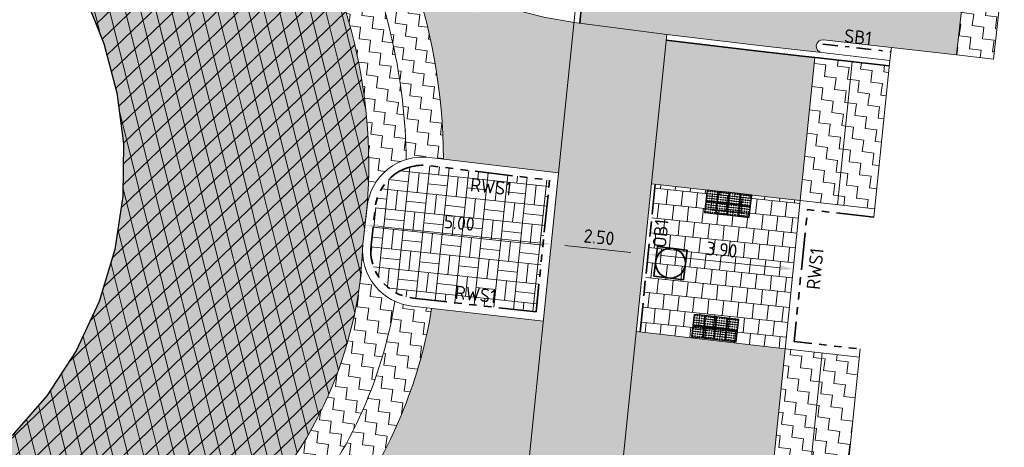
# Model space of a CAD drawing. Header units: metres. Extents: x 196651 to 397723, y 354703 to 710691.
# Tile 207 of 256: x 198060 to 198087, y 356114 to 356126. Entities that reach past the tile are written whole.
import ezdxf
from ezdxf.enums import TextEntityAlignment as Align

# ---------------------------------------------------------------- set-up
doc = ezdxf.new("R2010")
doc.units = ezdxf.units.M
doc.header["$MEASUREMENT"] = 0
for name, pattern in [('VH-GELEIDEBAND_50X200', [8, 4, -2, 0, -2]), ('VH-OPSLUITBAND_100X200', [16, 8, -2, 4, -2]), ('VH-RWSBAND_110X220', [24, 10, -2, 2, -2, 2, -2, 2, -2])]:
    doc.linetypes.add(name, pattern=pattern)
for name, color, linetype, lineweight in [('N-WE-RI-PUT_OPHOOGTEBRENGEN-G', 7, 'Continuous', 35), ('N-WE-VH-GOOT_TEGEL-G', 170, 'Continuous', 35), ('N-WE-VH-KANTOPSLUITING_OPSLUITBAND_100X200-G', 5, 'VH-OPSLUITBAND_100X200', 35), ('N-WE-VH-KANTOPSLUITING_SCHEIDINGSBAND_115 345-G', 6, 'VH-GELEIDEBAND_50X200', 35), ('N-WE-VH-KANTOPSLUITING_TEKST-T', 7, 'VH-OPSLUITBAND_100X200', 35), ('N-WE-VH-KANTOPSLUITING_TROTTOIRBAND_RWS_110 220-G', 6, 'VH-RWSBAND_110X220', 35), ('N-WE-VH-KANTVERHARDING-G', 1, 'Continuous', 5), ('N-WE-VH-VERHARDING_ASFALT_DEKLAAG-A', 251, 'Continuous', 5), ('N-WE-VH-VERHARDING_ASFALT_DEKLAAG-G_ZWART', 252, 'Continuous', 5), ('N-WE-VH-VERHARDING_ASFALT_TRAPSGEWIJSFREZEN-1_TRAP-A', 5, 'Continuous', 5), ('N-WE-VH-VERHARDING_TEGEL-200X200X50-A', 252, 'Continuous', 18), ('N-WE-VH-VERKEERSTEGEL-NOPPENTEGEL-S', 5, 'Continuous', 25), ('N-WE-VH_BETON_PRINTBETON-A', 252, 'Continuous', 5), ('X-XX-AL-AANPIJLING-M', 7, 'Continuous', 18)]:
    doc.layers.add(name, color=color, linetype=linetype, lineweight=lineweight)
doc.layers.add('N-WE-VH-VERHARDING_ASFALT_COATING_ROOD-G', color=7, linetype='Continuous', lineweight=5, true_color=0xffa8a8)
doc.layers.add('N-WE-VH-VERHARDING_ASFALT_DEKLAAG-G_ROOD', color=7, linetype='Continuous', lineweight=5, true_color=0xbf4040)
doc.layers.add('X-XX-AL-HULPLIJNEN', color=4, linetype='Continuous', lineweight=25, plot=False)
doc.styles.add('NLCS-ISO', font='NLCS-ISO.ttf')
doc.styles.add('NLCS-ISO-M200-T18', font='NLCS-ISO.ttf')
doc.dimstyles.new('NLCS-M200-T18-PIJL', dxfattribs={"dimscale": 0.2, "dimtxt": 1.8, "dimasz": 1.8, "dimexe": 2, "dimexo": 2, "dimgap": 0.7, "dimtad": 1, "dimzin": 0, "dimdsep": 46, "dimtxsty": 'NLCS-ISO-M200-T18', "dimcen": 0, "dimdle": 2, "dimse1": 1, "dimse2": 1, "dimclrd": 256, "dimclre": 256, "dimclrt": 256, "dimadec": 1, "dimazin": 0, "dimtfac": 1, "dimtofl": 0, "dimtmove": 1, "dimatfit": 0, "dimfxl": 2, "dimfxlon": 1, "dimtfillclr": 254, "dimtolj": 1, "dimtzin": 0, "dimlwd": 18, "dimlwe": 18, "dimarcsym": 0})
pattern_1 = [(83, (0, 0), (-0.27208650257, 0.3482548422), [0.3125, -0.3125]), (173, (0.03808, 0.31017), (-0.3482548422, -0.27208650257), [0.3125, -0.3125])]

# ---------------------------------------------------------------- blocks, each defined once
blk = doc.blocks.new('*D357')
at = {"layer": 'Defpoints', "color": 0, "ltscale": 0.2, "transparency": 16777216}
for p in [(198069.489, 356120.108), (198074.468, 356119.597), (198074.468, 356119.597)]:
    blk.add_point(p, dxfattribs=at)
at = {"layer": 'X-XX-AL-AANPIJLING-M', "linetype": 'Continuous', "lineweight": 18, "ltscale": 0.2, "transparency": 16777216}
blk.add_line((198069.847, 356120.072), (198074.11, 356119.634), dxfattribs=at)
at = {"layer": 'X-XX-AL-AANPIJLING-M', "ltscale": 0.2, "transparency": 16777216}
for points in [[(198069.853, 356120.131), (198069.841, 356120.012), (198069.489, 356120.108)], [(198074.117, 356119.693), (198074.104, 356119.574), (198074.468, 356119.597)]]:
    blk.add_solid(points, dxfattribs=at)
at = {"layer": 'X-XX-AL-AANPIJLING-M', "ltscale": 0.2, "transparency": 16777216, "insert": (198072.011, 356120.171), "char_height": 0.36, "attachment_point": 5, "rotation": 354.1331, "style": 'NLCS-ISO-M200-T18'}
blk.add_mtext('\\A1;5.00', dxfattribs=at)
blk = doc.blocks.new('TEKST TB')
at = {"style": 'NLCS-ISO'}
blk.add_attdef('TEKST_TROTTOIRBANDEN', text='', height=0.36, rotation=0.3407, dxfattribs=at).set_placement((0, 0), align=Align.BOTTOM_CENTER)
blk = doc.blocks.new('OP HOOGTE BRENGEN PUT')
at = {"layer": 'N-WE-RI-PUT_OPHOOGTEBRENGEN-G', "flags": 128}
blk.add_lwpolyline([(-0.4, -0.4), (-0.4, 0.4), (0.4, 0.4), (0.4, -0.4)], close=True, dxfattribs=at)
at = {"layer": 'N-WE-RI-PUT_OPHOOGTEBRENGEN-G'}
blk.add_circle((0, 0), 0.4, dxfattribs=at)
blk = doc.blocks.new('*D1803')
at = {"layer": 'Defpoints', "color": 0, "ltscale": 0.2, "transparency": 16777216}
for p in [(198077.044, 356119.225), (198080.924, 356118.826), (198080.934, 356118.932)]:
    blk.add_point(p, dxfattribs=at)
at = {"layer": 'X-XX-AL-AANPIJLING-M', "linetype": 'Continuous', "lineweight": 18, "ltscale": 0.2, "transparency": 16777216}
blk.add_line((198077.413, 356119.294), (198080.576, 356118.969), dxfattribs=at)
at = {"layer": 'X-XX-AL-AANPIJLING-M', "ltscale": 0.2, "transparency": 16777216}
for points in [[(198077.419, 356119.354), (198077.407, 356119.235), (198077.055, 356119.331)], [(198080.582, 356119.029), (198080.57, 356118.909), (198080.934, 356118.932)]]:
    blk.add_solid(points, dxfattribs=at)
at = {"layer": 'X-XX-AL-AANPIJLING-M', "ltscale": 0.2, "transparency": 16777216, "insert": (198079.027, 356119.45), "char_height": 0.36, "attachment_point": 5, "rotation": 354.1331, "style": 'NLCS-ISO-M200-T18'}
blk.add_mtext('\\A1;3.90', dxfattribs=at)
blk = doc.blocks.new('*D324')
at = {"layer": 'Defpoints', "color": 0, "ltscale": 0.2, "transparency": 16777216}
for p in [(198074.468, 356119.597), (198076.955, 356119.341), (198076.955, 356119.341)]:
    blk.add_point(p, dxfattribs=at)
at = {"layer": 'X-XX-AL-AANPIJLING-M', "linetype": 'Continuous', "lineweight": 18, "ltscale": 0.2, "transparency": 16777216}
blk.add_line((198074.827, 356119.56), (198076.597, 356119.378), dxfattribs=at)
at = {"layer": 'X-XX-AL-AANPIJLING-M', "ltscale": 0.2, "transparency": 16777216}
for points in [[(198074.833, 356119.62), (198074.82, 356119.5), (198074.468, 356119.597)], [(198076.603, 356119.438), (198076.591, 356119.318), (198076.955, 356119.341)]]:
    blk.add_solid(points, dxfattribs=at)
at = {"layer": 'X-XX-AL-AANPIJLING-M', "ltscale": 0.2, "transparency": 16777216, "insert": (198075.745, 356119.787), "char_height": 0.36, "attachment_point": 5, "rotation": 354.1331, "style": 'NLCS-ISO-M200-T18'}
blk.add_mtext('\\A1;2.50', dxfattribs=at)
blk = doc.blocks.new('*U2075')
for centre in [(0.025, 0.575), (0.0875, 0.575), (0.15, 0.575), (0.2125, 0.575), (0.275, 0.575), (0.325, 0.575), (0.3875, 0.575), (0.45, 0.575), (0.5125, 0.575), (0.575, 0.575), (0.625, 0.575), (0.6875, 0.575), (0.75, 0.575), (0.8125, 0.575), (0.875, 0.575), (0.925, 0.575), (0.9875, 0.575), (1.05, 0.575), (1.1125, 0.575), (1.175, 0.575), (0.025, 0.5125), (0.025, 0.45), (0.025, 0.3875), (0.025, 0.325), (0.025, 0.275), (0.0875, 0.5125), (0.0875, 0.45), (0.0875, 0.3875), (0.0875, 0.325), (0.0875, 0.275), (0.15, 0.5125), (0.15, 0.45), (0.15, 0.3875), (0.15, 0.325), (0.15, 0.275), (0.2125, 0.5125), (0.2125, 0.45), (0.2125, 0.3875), (0.2125, 0.325), (0.2125, 0.275), (0.275, 0.5125), (0.275, 0.45), (0.275, 0.3875), (0.275, 0.325), (0.275, 0.275), (0.325, 0.5125), (0.325, 0.45), (0.325, 0.3875), (0.325, 0.325), (0.325, 0.275), (0.3875, 0.5125), (0.3875, 0.45), (0.3875, 0.3875), (0.3875, 0.325), (0.3875, 0.275), (0.45, 0.5125), (0.45, 0.45), (0.45, 0.3875), (0.45, 0.325), (0.45, 0.275), (0.5125, 0.5125), (0.5125, 0.45), (0.5125, 0.3875), (0.5125, 0.325), (0.5125, 0.275), (0.575, 0.5125), (0.575, 0.45), (0.575, 0.3875), (0.575, 0.325), (0.575, 0.275), (0.625, 0.5125), (0.625, 0.45), (0.625, 0.3875), (0.625, 0.325), (0.625, 0.275), (0.6875, 0.5125), (0.6875, 0.45), (0.6875, 0.3875), (0.6875, 0.325), (0.6875, 0.275), (0.75, 0.5125), (0.75, 0.45), (0.75, 0.3875), (0.75, 0.325), (0.75, 0.275), (0.8125, 0.5125), (0.8125, 0.45), (0.8125, 0.3875), (0.8125, 0.325), (0.8125, 0.275), (0.875, 0.5125), (0.875, 0.45), (0.875, 0.3875), (0.875, 0.325), (0.875, 0.275), (0.925, 0.5125), (0.925, 0.45), (0.925, 0.3875), (0.925, 0.325), (0.925, 0.275), (0.9875, 0.5125), (0.9875, 0.45), (0.9875, 0.3875), (0.9875, 0.325), (0.9875, 0.275), (1.05, 0.5125), (1.05, 0.45), (1.05, 0.3875), (1.05, 0.325), (1.05, 0.275), (1.1125, 0.5125), (1.1125, 0.45), (1.1125, 0.3875), (1.1125, 0.325), (1.1125, 0.275), (1.175, 0.5125), (1.175, 0.45), (1.175, 0.3875), (1.175, 0.325), (1.175, 0.275), (0.025, 0.2125), (0.025, 0.15), (0.025, 0.0875), (0.025, 0.025), (0.0875, 0.2125), (0.0875, 0.15), (0.0875, 0.0875), (0.0875, 0.025), (0.15, 0.2125), (0.15, 0.15), (0.15, 0.0875), (0.15, 0.025), (0.2125, 0.2125), (0.2125, 0.15), (0.2125, 0.0875), (0.2125, 0.025), (0.275, 0.2125), (0.275, 0.15), (0.275, 0.0875), (0.275, 0.025), (0.325, 0.2125), (0.325, 0.15), (0.325, 0.0875), (0.325, 0.025), (0.3875, 0.2125), (0.3875, 0.15), (0.3875, 0.0875), (0.3875, 0.025), (0.45, 0.2125), (0.45, 0.15), (0.45, 0.0875), (0.45, 0.025), (0.5125, 0.2125), (0.5125, 0.15), (0.5125, 0.0875), (0.5125, 0.025), (0.575, 0.2125), (0.575, 0.15), (0.575, 0.0875), (0.575, 0.025), (0.625, 0.2125), (0.625, 0.15), (0.625, 0.0875), (0.625, 0.025), (0.6875, 0.2125), (0.6875, 0.15), (0.6875, 0.0875), (0.6875, 0.025), (0.75, 0.2125), (0.75, 0.15), (0.75, 0.0875), (0.75, 0.025), (0.8125, 0.2125), (0.8125, 0.15), (0.8125, 0.0875), (0.8125, 0.025), (0.875, 0.2125), (0.875, 0.15), (0.875, 0.0875), (0.875, 0.025), (0.925, 0.2125), (0.925, 0.15), (0.925, 0.0875), (0.925, 0.025), (0.9875, 0.2125), (0.9875, 0.15), (0.9875, 0.0875), (0.9875, 0.025), (1.05, 0.2125), (1.05, 0.15), (1.05, 0.0875), (1.05, 0.025), (1.1125, 0.2125), (1.1125, 0.15), (1.1125, 0.0875), (1.1125, 0.025), (1.175, 0.2125), (1.175, 0.15), (1.175, 0.0875), (1.175, 0.025)]:
    blk.add_circle(centre, 0.01)
for points in [[(0.3, 0.3), (0.3, 0.6), (0, 0.6), (0, 0.3)], [(0.6, 0.3), (0.6, 0.6), (0.3, 0.6), (0.3, 0.3)], [(0.9, 0.3), (0.9, 0.6), (0.6, 0.6), (0.6, 0.3)], [(1.2, 0.3), (1.2, 0.6), (0.9, 0.6), (0.9, 0.3)], [(0.3, 0), (0.3, 0.3), (0, 0.3), (0, 0)], [(0.6, 0), (0.6, 0.3), (0.3, 0.3), (0.3, 0)], [(0.9, 0), (0.9, 0.3), (0.6, 0.3), (0.6, 0)], [(1.2, 0), (1.2, 0.3), (0.9, 0.3), (0.9, 0)]]:
    blk.add_3dface(points)
blk = doc.blocks.new('*U2076')
for centre in [(0.025, 0.275), (0.0875, 0.275), (0.15, 0.275), (0.2125, 0.275), (0.275, 0.275), (0.325, 0.275), (0.3875, 0.275), (0.45, 0.275), (0.5125, 0.275), (0.575, 0.275), (0.625, 0.275), (0.6875, 0.275), (0.75, 0.275), (0.8125, 0.275), (0.875, 0.275), (0.925, 0.275), (0.9875, 0.275), (1.05, 0.275), (1.1125, 0.275), (1.175, 0.275), (0.025, 0.2125), (0.025, 0.15), (0.025, 0.0875), (0.025, 0.025), (0.0875, 0.2125), (0.0875, 0.15), (0.0875, 0.0875), (0.0875, 0.025), (0.15, 0.2125), (0.15, 0.15), (0.15, 0.0875), (0.15, 0.025), (0.2125, 0.2125), (0.2125, 0.15), (0.2125, 0.0875), (0.2125, 0.025), (0.275, 0.2125), (0.275, 0.15), (0.275, 0.0875), (0.275, 0.025), (0.325, 0.2125), (0.325, 0.15), (0.325, 0.0875), (0.325, 0.025), (0.3875, 0.2125), (0.3875, 0.15), (0.3875, 0.0875), (0.3875, 0.025), (0.45, 0.2125), (0.45, 0.15), (0.45, 0.0875), (0.45, 0.025), (0.5125, 0.2125), (0.5125, 0.15), (0.5125, 0.0875), (0.5125, 0.025), (0.575, 0.2125), (0.575, 0.15), (0.575, 0.0875), (0.575, 0.025), (0.625, 0.2125), (0.625, 0.15), (0.625, 0.0875), (0.625, 0.025), (0.6875, 0.2125), (0.6875, 0.15), (0.6875, 0.0875), (0.6875, 0.025), (0.75, 0.2125), (0.75, 0.15), (0.75, 0.0875), (0.75, 0.025), (0.8125, 0.2125), (0.8125, 0.15), (0.8125, 0.0875), (0.8125, 0.025), (0.875, 0.2125), (0.875, 0.15), (0.875, 0.0875), (0.875, 0.025), (0.925, 0.2125), (0.925, 0.15), (0.925, 0.0875), (0.925, 0.025), (0.9875, 0.2125), (0.9875, 0.15), (0.9875, 0.0875), (0.9875, 0.025), (1.05, 0.2125), (1.05, 0.15), (1.05, 0.0875), (1.05, 0.025), (1.1125, 0.2125), (1.1125, 0.15), (1.1125, 0.0875), (1.1125, 0.025), (1.175, 0.2125), (1.175, 0.15), (1.175, 0.0875), (1.175, 0.025), (0.025, -0.025), (0.025, -0.0875), (0.025, -0.15), (0.025, -0.2125), (0.0875, -0.025), (0.0875, -0.0875), (0.0875, -0.15), (0.0875, -0.2125), (0.15, -0.025), (0.15, -0.0875), (0.15, -0.15), (0.15, -0.2125), (0.2125, -0.025), (0.2125, -0.0875), (0.2125, -0.15), (0.2125, -0.2125), (0.275, -0.025), (0.275, -0.0875), (0.275, -0.15), (0.275, -0.2125), (0.325, -0.025), (0.325, -0.0875), (0.325, -0.15), (0.325, -0.2125), (0.3875, -0.025), (0.3875, -0.0875), (0.3875, -0.15), (0.3875, -0.2125), (0.45, -0.025), (0.45, -0.0875), (0.45, -0.15), (0.45, -0.2125), (0.5125, -0.025), (0.5125, -0.0875), (0.5125, -0.15), (0.5125, -0.2125), (0.575, -0.025), (0.575, -0.0875), (0.575, -0.15), (0.575, -0.2125), (0.625, -0.025), (0.625, -0.0875), (0.625, -0.15), (0.625, -0.2125), (0.6875, -0.025), (0.6875, -0.0875), (0.6875, -0.15), (0.6875, -0.2125), (0.75, -0.025), (0.75, -0.0875), (0.75, -0.15), (0.75, -0.2125), (0.8125, -0.025), (0.8125, -0.0875), (0.8125, -0.15), (0.8125, -0.2125), (0.875, -0.025), (0.875, -0.0875), (0.875, -0.15), (0.875, -0.2125), (0.925, -0.025), (0.925, -0.0875), (0.925, -0.15), (0.925, -0.2125), (0.9875, -0.025), (0.9875, -0.0875), (0.9875, -0.15), (0.9875, -0.2125), (1.05, -0.025), (1.05, -0.0875), (1.05, -0.15), (1.05, -0.2125), (1.1125, -0.025), (1.1125, -0.0875), (1.1125, -0.15), (1.1125, -0.2125), (1.175, -0.025), (1.175, -0.0875), (1.175, -0.15), (1.175, -0.2125), (0.025, -0.275), (0.0875, -0.275), (0.15, -0.275), (0.2125, -0.275), (0.275, -0.275), (0.325, -0.275), (0.3875, -0.275), (0.45, -0.275), (0.5125, -0.275), (0.575, -0.275), (0.625, -0.275), (0.6875, -0.275), (0.75, -0.275), (0.8125, -0.275), (0.875, -0.275), (0.925, -0.275), (0.9875, -0.275), (1.05, -0.275), (1.1125, -0.275), (1.175, -0.275)]:
    blk.add_circle(centre, 0.01)
for points in [[(0.3, 0), (0.3, 0.3), (0, 0.3), (0, 0)], [(0.6, 0), (0.6, 0.3), (0.3, 0.3), (0.3, 0)], [(0.9, 0), (0.9, 0.3), (0.6, 0.3), (0.6, 0)], [(1.2, 0), (1.2, 0.3), (0.9, 0.3), (0.9, 0)], [(0.3, -0.3), (0.3, 0), (0, 0), (0, -0.3)], [(0.6, -0.3), (0.6, 0), (0.3, 0), (0.3, -0.3)], [(0.9, -0.3), (0.9, 0), (0.6, 0), (0.6, -0.3)], [(1.2, -0.3), (1.2, 0), (0.9, 0), (0.9, -0.3)]]:
    blk.add_3dface(points)

msp = doc.modelspace()

# ---------------------------------------------------------------- hatches: boundary and pattern name
at = {"layer": 'N-WE-VH-VERHARDING_ASFALT_COATING_ROOD-G'}
msp.add_hatch(color=256, dxfattribs=at).paths.add_polyline_path([(198077.558, 356125.205), (198075.078, 356125.527), (198073.793, 356113.02), (198076.13, 356112.78), (198076.146, 356112.93), (198076.295, 356112.914)])
at = {"layer": 'N-WE-VH-VERHARDING_ASFALT_DEKLAAG-A', "lineweight": 9}
h = msp.add_hatch(dxfattribs=at)
h.set_pattern_fill('AVH-ASFALT', color=256, scale=0.4, angle=164, pattern_type=2)
h.set_pattern_definition([(224, (0, 0), (0.2778633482, -0.28773592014), []), (284, (0, 0), (0.3881182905, 0.09676875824), [])])
h.paths.add_polyline_path([(198042.195, 356121.505), (198042.213, 356122.748), (198042.377, 356124.006), (198042.691, 356125.254), (198043.154, 356126.464), (198043.757, 356127.611), (198044.486, 356128.671), (198045.322, 356129.626), (198046.244, 356130.46), (198047.263, 356131.179), (198048.396, 356131.776), (198049.62, 356132.226), (198050.904, 356132.51), (198052.215, 356132.619), (198053.517, 356132.551), (198054.776, 356132.316), (198055.962, 356131.93), (198057.197, 356131.35), (198058.38, 356130.606), (198059.478, 356129.706), (198060.461, 356128.667), (198061.305, 356127.512), (198061.99, 356126.269), (198062.508, 356124.971), (198062.854, 356123.651), (198063.03, 356122.293), (198063.018, 356120.882), (198062.804, 356119.459), (198062.386, 356118.066), (198061.773, 356116.748), (198060.988, 356115.542), (198060.06, 356114.48), (198059.026, 356113.581), (198057.873, 356112.821), (198056.594, 356112.205), (198055.217, 356111.761), (198053.778, 356111.508), (198052.317, 356111.458), (198050.878, 356111.608), (198049.499, 356111.947), (198048.214, 356112.452), (198047.006, 356113.121), (198045.867, 356113.968), (198044.834, 356114.982), (198043.942, 356116.139), (198043.22, 356117.409), (198042.685, 356118.754), (198042.345, 356120.132)], flags=16)
edge = h.paths.add_edge_path()
edge.add_arc((198055.477, 356121.719), 14.113, 355.5884, 393.7722)
edge.add_line((198067.208, 356129.564), (198066.179, 356130.554))
edge.add_line((198066.179, 356130.554), (198065.229, 356131.621))
edge.add_line((198065.229, 356131.621), (198064.37, 356132.763))
edge.add_line((198064.37, 356132.763), (198063.613, 356133.974))
edge.add_arc((198053.824, 356126.357), 12.403, 37.8858, 85.5775)
edge.add_line((198054.78, 356138.724), (198053.776, 356138.776))
edge.add_line((198053.776, 356138.776), (198053.677, 356138.781))
edge.add_arc((198052.366, 356125.937), 12.91, 84.1723, 124.6806)
edge.add_line((198045.02, 356136.554), (198044.032, 356135.519))
edge.add_line((198044.032, 356135.519), (198042.957, 356134.575))
edge.add_line((198042.957, 356134.575), (198041.803, 356133.729))
edge.add_line((198041.803, 356133.729), (198040.58, 356132.986))
edge.add_arc((198053.256, 356120.55), 17.758, 135.5478, 167.9899)
edge.add_line((198035.887, 356124.245), (198035.751, 356123.323))
edge.add_arc((198059.696, 356125.031), 24.006, 184.0794, 206.5771)
edge.add_arc((198026.069, 356101.444), 17.688, 27.5601, 46.5773, ccw=False)
edge.add_arc((198052.315, 356119.682), 14.585, 223.5779, 261.9631)
edge.add_line((198050.276, 356105.24), (198051.064, 356105.151))
edge.add_arc((198052.315, 356119.682), 14.585, 265.0803, 302.8951)
edge.add_arc((198073.174, 356095.693), 17.472, 119.2324, 137.7735, ccw=False)
edge.add_arc((198058.584, 356119.945), 10.853, 303.9315, 358.1587)
edge.add_line((198069.431, 356119.596), (198069.548, 356120.633))
at = {"layer": 'N-WE-VH-VERHARDING_ASFALT_DEKLAAG-G_ROOD'}
h = msp.add_hatch(color=256, dxfattribs=at)
edge = h.paths.add_edge_path()
edge.add_line((198067.576, 356142.922), (198067.473, 356151.419))
edge.add_line((198067.473, 356151.419), (198067.451, 356153.19))
edge.add_line((198067.451, 356153.19), (198065.229, 356153.163))
edge.add_line((198065.229, 356153.163), (198065.277, 356149.163))
edge.add_line((198065.277, 356149.163), (198065.31, 356146.45))
edge.add_arc((198064.16, 356146.45), 1.15, -95.261, 0, ccw=False)
edge.add_line((198064.054, 356145.304), (198061.396, 356145.549))
edge.add_line((198061.396, 356145.549), (198061.229, 356143.356))
edge.add_line((198061.229, 356143.356), (198061.235, 356143.355))
edge.add_arc((198060.902, 356139.218), 4.15, 39.7335, 85.3997, ccw=False)
edge.add_line((198064.094, 356141.871), (198074.114, 356129.815))
edge.add_arc((198070.154, 356126.523), 5.15, -5.8669, 39.7335, ccw=False)
edge.add_line((198075.277, 356125.997), (198075.227, 356125.508))
edge.add_line((198075.227, 356125.508), (198077.558, 356125.205))
edge.add_line((198077.558, 356125.205), (198080.027, 356124.914))
edge.add_line((198080.027, 356124.914), (198081.283, 356124.771))
edge.add_line((198081.283, 356124.771), (198081.535, 356124.741))
edge.add_line((198081.535, 356124.741), (198081.706, 356124.722))
edge.add_arc((198081.723, 356124.894), 0.173, 84.3643, 264.3322, ccw=False)
edge.add_line((198081.74, 356125.066), (198085.296, 356124.664))
edge.add_line((198085.296, 356124.664), (198085.566, 356127.058))
edge.add_line((198085.566, 356127.058), (198080.676, 356127.609))
edge.add_arc((198081.252, 356132.727), 5.15, 219.7335, 263.5755, ccw=False)
edge.add_line((198077.292, 356129.435), (198068.765, 356139.693))
edge.add_arc((198072.725, 356142.985), 5.15, 180.6947, 219.7335, ccw=False)
at = {"layer": 'N-WE-VH-VERHARDING_ASFALT_DEKLAAG-G_ZWART'}
h = msp.add_hatch(color=256, dxfattribs=at)
h.paths.add_polyline_path([(198042.195, 356121.505), (198042.213, 356122.748), (198042.377, 356124.006), (198042.691, 356125.254), (198043.154, 356126.464), (198043.757, 356127.611), (198044.486, 356128.671), (198045.322, 356129.626), (198046.244, 356130.46), (198047.263, 356131.179), (198048.396, 356131.776), (198049.62, 356132.226), (198050.904, 356132.51), (198052.215, 356132.619), (198053.517, 356132.551), (198054.776, 356132.316), (198055.962, 356131.93), (198057.197, 356131.35), (198058.38, 356130.606), (198059.478, 356129.706), (198060.461, 356128.667), (198061.305, 356127.512), (198061.99, 356126.269), (198062.508, 356124.971), (198062.854, 356123.651), (198063.03, 356122.293), (198063.018, 356120.882), (198062.804, 356119.459), (198062.386, 356118.066), (198061.773, 356116.748), (198060.988, 356115.542), (198060.06, 356114.48), (198059.026, 356113.581), (198057.873, 356112.821), (198056.594, 356112.205), (198055.217, 356111.761), (198053.778, 356111.508), (198052.317, 356111.458), (198050.878, 356111.608), (198049.499, 356111.947), (198048.214, 356112.452), (198047.006, 356113.121), (198045.867, 356113.968), (198044.834, 356114.982), (198043.942, 356116.139), (198043.22, 356117.409), (198042.685, 356118.754), (198042.345, 356120.132)], flags=16)
edge = h.paths.add_edge_path()
edge.add_arc((198055.477, 356121.719), 14.113, 355.5884, 393.7722)
edge.add_line((198067.208, 356129.564), (198066.179, 356130.554))
edge.add_line((198066.179, 356130.554), (198065.229, 356131.621))
edge.add_line((198065.229, 356131.621), (198064.37, 356132.763))
edge.add_line((198064.37, 356132.763), (198063.613, 356133.974))
edge.add_arc((198053.824, 356126.357), 12.403, 37.8858, 85.5775)
edge.add_line((198054.78, 356138.724), (198053.776, 356138.776))
edge.add_line((198053.776, 356138.776), (198053.677, 356138.781))
edge.add_arc((198052.366, 356125.937), 12.91, 84.1723, 124.6806)
edge.add_line((198045.02, 356136.554), (198044.032, 356135.519))
edge.add_line((198044.032, 356135.519), (198042.957, 356134.575))
edge.add_line((198042.957, 356134.575), (198041.803, 356133.729))
edge.add_line((198041.803, 356133.729), (198040.58, 356132.986))
edge.add_arc((198053.256, 356120.55), 17.758, 135.5478, 167.9899)
edge.add_line((198035.887, 356124.245), (198035.751, 356123.323))
edge.add_arc((198059.696, 356125.031), 24.006, 184.0794, 206.5771)
edge.add_arc((198026.069, 356101.444), 17.688, 27.5601, 46.5773, ccw=False)
edge.add_arc((198052.315, 356119.682), 14.585, 223.5779, 261.9631)
edge.add_line((198050.276, 356105.24), (198051.064, 356105.151))
edge.add_arc((198052.315, 356119.682), 14.585, 265.0803, 302.8951)
edge.add_arc((198073.174, 356095.693), 17.472, 119.2324, 137.7735, ccw=False)
edge.add_arc((198058.584, 356119.945), 10.853, 303.9315, 358.1587)
edge.add_line((198069.431, 356119.596), (198069.548, 356120.633))
h = msp.add_hatch(color=256, dxfattribs=at)
edge = h.paths.add_edge_path()
edge.add_arc((198055.477, 356121.719), 16.113, 0.5544, 17.204)
edge.add_line((198070.869, 356126.485), (198072.428, 356125.792))
edge.add_line((198072.428, 356125.792), (198072.631, 356126.153))
edge.add_line((198072.631, 356126.153), (198073.289, 356125.926))
edge.add_line((198073.289, 356125.926), (198074.269, 356125.674))
edge.add_line((198074.269, 356125.674), (198075.078, 356125.527))
edge.add_line((198075.078, 356125.527), (198074.665, 356121.505))
edge.add_line((198074.665, 356121.505), (198071.589, 356121.875))
edge = h.paths.add_edge_path()
edge.add_arc((198058.584, 356119.945), 12.853, 331.8651, 350.7567)
edge.add_line((198071.27, 356117.88), (198074.257, 356117.542))
edge.add_line((198074.257, 356117.542), (198073.793, 356113.02))
edge.add_line((198073.793, 356113.02), (198073.575, 356113.036))
edge.add_line((198073.575, 356113.036), (198071.917, 356113.046))
edge.add_line((198071.917, 356113.046), (198071.692, 356113.037))
edge.add_line((198071.692, 356113.037), (198071.346, 356113.023))
edge.add_line((198071.346, 356113.023), (198070.955, 356113.813))
edge.add_line((198070.955, 356113.813), (198070.892, 356113.821))
edge.add_arc((198069.989, 356107.384), 6.5, 82.015, 90.6296)
h = msp.add_hatch(color=256, dxfattribs=at)
h.paths.add_polyline_path([(198076.295, 356112.914), (198080.023, 356112.492), (198080.27, 356112.464), (198080.716, 356116.804), (198076.742, 356117.26)])
h.paths.add_polyline_path([(198080.01, 356124.765), (198077.543, 356125.055), (198077.148, 356121.212), (198081.123, 356120.766), (198081.516, 356124.593), (198081.266, 356124.622)])
at = {"layer": 'N-WE-VH-VERHARDING_ASFALT_TRAPSGEWIJSFREZEN-1_TRAP-A', "lineweight": 9}
h = msp.add_hatch(dxfattribs=at)
h.set_pattern_fill('AVH-ASFALT_FREESVAK', color=256, scale=0.2, angle=83, pattern_type=2)
h.set_pattern_definition([(83, (198067.208, 356120.6332), (-0.272087, 0.348255), [0.3125, -0.3125]), (173, (198067.24608, 356120.94336), (-0.348255, -0.272087), [0.3125, -0.3125])])
h.paths.add_polyline_path([(198069.219, 356128.008), (198068.415, 356128.571), (198067.208, 356129.564, -0.168167), (198069.548, 356120.633, -0.291344), (198070.589, 356121.863, 0.105298)])
h = msp.add_hatch(dxfattribs=at)
h.set_pattern_fill('AVH-ASFALT_FREESVAK', color=256, scale=0.2, angle=83, pattern_type=2)
h.set_pattern_definition([(83, (198069.21882, 356121.86296), (-0.272087, 0.348255), [0.3125, -0.3125]), (173, (198069.2569, 356122.17313), (-0.348255, -0.272087), [0.3125, -0.3125])])
h.paths.add_polyline_path([(198070.662, 356127.108), (198069.695, 356127.674), (198069.219, 356128.008, -0.105298), (198070.589, 356121.863, -0.105608), (198071.213, 356121.92), (198071.589, 356121.875, 0.083026)])
h = msp.add_hatch(dxfattribs=at)
h.set_pattern_fill('AVH-ASFALT_FREESVAK', color=256, scale=0.2, angle=83, pattern_type=2)
h.set_pattern_definition([(83, (198085.2964, 356124.55222), (-0.272087, 0.348255), [0.3125, -0.3125]), (173, (198085.3345, 356124.8624), (-0.348255, -0.272087), [0.3125, -0.3125])])
h.paths.add_polyline_path([(198086.576, 356127.095), (198085.583, 356127.207), (198085.296, 356124.664), (198086.29, 356124.552)])
h = msp.add_hatch(dxfattribs=at)
h.set_pattern_fill('AVH-ASFALT_FREESVAK', color=256, scale=0.2, angle=83, pattern_type=2)
h.set_pattern_definition(pattern_1)
h.paths.add_polyline_path([(198082.51, 356124.48), (198081.684, 356124.574), (198081.517, 356124.592), (198081.516, 356124.593), (198081.123, 356120.766), (198082.117, 356120.655)])
h = msp.add_hatch(dxfattribs=at)
h.set_pattern_fill('AVH-ASFALT_FREESVAK', color=256, scale=0.2, angle=83, pattern_type=2)
h.set_pattern_definition(pattern_1)
h.paths.add_polyline_path([(198083.503, 356124.367), (198082.51, 356124.48), (198082.117, 356120.655), (198083.11, 356120.543)])
h = msp.add_hatch(dxfattribs=at)
h.set_pattern_fill('AVH-ASFALT_FREESVAK', color=256, scale=0.2, angle=83, pattern_type=2)
h.set_pattern_definition([(83, (198064.64184, 356110.93988), (-0.2720865, 0.348255), [0.3125, -0.3125]), (173, (198064.67992, 356111.25005), (-0.348255, -0.2720865), [0.3125, -0.3125])])
h.paths.add_polyline_path([(198070.288, 356118.07, -0.283828), (198069.422, 356119.387, -0.236038), (198064.642, 356110.94, -0.046428), (198067.602, 356112.252, 0.137706)])
h = msp.add_hatch(dxfattribs=at)
h.set_pattern_fill('AVH-ASFALT_FREESVAK', color=256, scale=0.2, angle=83, pattern_type=2)
h.set_pattern_definition([(83, (198067.60164, 356112.25247), (-0.272087, 0.348255), [0.3125, -0.3125]), (173, (198067.63973, 356112.56264), (-0.348255, -0.272087), [0.3125, -0.3125])])
h.paths.add_polyline_path([(198071.27, 356117.88), (198070.753, 356117.939, -0.081171), (198070.288, 356118.07, -0.137706), (198067.602, 356112.252, -0.02388), (198069.206, 356112.708, 0.109608)])
h = msp.add_hatch(dxfattribs=at)
h.set_pattern_fill('AVH-ASFALT_FREESVAK', color=256, scale=0.2, angle=83, pattern_type=2)
h.set_pattern_definition(pattern_1)
h.paths.add_polyline_path([(198080.27, 356112.464), (198081.264, 356112.352), (198081.709, 356116.691), (198080.716, 356116.804)])
h = msp.add_hatch(dxfattribs=at)
h.set_pattern_fill('AVH-ASFALT_FREESVAK', color=256, scale=0.2, angle=83, pattern_type=2)
h.set_pattern_definition(pattern_1)
h.paths.add_polyline_path([(198081.264, 356112.352), (198082.257, 356112.24), (198082.703, 356116.577), (198081.709, 356116.691)])
at = {"layer": 'N-WE-VH-VERHARDING_TEGEL-200X200X50-A'}
h = msp.add_hatch(dxfattribs=at)
h.set_pattern_fill('AVH-TEGEL_200X200_HALFST', color=256, scale=2, angle=84, pattern_type=2)
h.set_pattern_definition([(84, (197669.55536, 356038.86237), (-0.15709299, 0.41871445), [0.4, -0.4]), (174, (197669.55536, 356038.86237), (-0.0418114, -0.39780876), [])])
edge = h.paths.add_edge_path()
edge.add_line((198078.609, 356106.368), (198079.632, 356106.255))
edge.add_line((198079.632, 356106.255), (198080.253, 356112.305))
edge.add_line((198080.253, 356112.305), (198076.379, 356112.753))
edge.add_line((198076.379, 356112.753), (198076.049, 356109.546))
edge.add_arc((198078.934, 356109.249), 2.9, 174.1331, 263.5694)
h.paths.add_polyline_path([(198080.716, 356116.808), (198081.123, 356120.769), (198077.247, 356121.201), (198076.841, 356117.249)])
at = {"layer": 'N-WE-VH_BETON_PRINTBETON-A'}
h = msp.add_hatch(dxfattribs=at)
h.set_pattern_fill('AVH-BSS_KEIFORMAAT_BLOK', color=256, scale=2.5, angle=174, pattern_type=2)
h.set_pattern_definition([(174, (192530.86267, 422217.27925), (-0.0548774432, -0.522123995), []), (174, (192530.83523, 422217.0182), (-0.5770014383, -0.467246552), [0.525, -0.525]), (264, (192530.86267, 422217.27925), (0.522123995, -0.0548774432), []), (264, (192531.12373, 422217.2518), (0.467246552, -0.5770014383), [0.525, -0.525])])
edge = h.paths.add_edge_path()
edge.add_line((198074.061, 356117.786), (198074.424, 356121.312))
edge.add_line((198074.424, 356121.312), (198071.187, 356121.701))
edge.add_arc((198071.034, 356120.431), 1.28, 83.1483, 173.6117)
edge.add_line((198069.762, 356120.573), (198069.65, 356119.572))
edge.add_arc((198070.922, 356119.429), 1.28, 173.6117, 263.5463)
edge.add_line((198070.778, 356118.157), (198074.061, 356117.786))

# ---------------------------------------------------------------- linework, layer by layer
at = {"layer": 'N-WE-VH-GOOT_TEGEL-G', "flags": 128}
msp.add_lwpolyline([(198075.227, 356125.508), (198075.277, 356125.997, 0.201637), (198074.114, 356129.815), (198064.094, 356141.871, 0.201936), (198061.235, 356143.355), (198061.229, 356143.356)], format="xyb", dxfattribs=at)
msp.add_lwpolyline([(198077.54, 356125.056), (198080.01, 356124.765), (198081.266, 356124.622), (198081.517, 356124.592), (198081.684, 356124.574), (198083.502, 356124.367)], dxfattribs=at)
at = {"layer": 'N-WE-VH-KANTOPSLUITING_OPSLUITBAND_100X200-G', "ltscale": 0.1, "flags": 128}
msp.add_lwpolyline([(198077.247, 356121.201), (198076.841, 356117.249)], dxfattribs=at)
at = {"layer": 'N-WE-VH-KANTOPSLUITING_SCHEIDINGSBAND_115 345-G', "ltscale": 0.1, "flags": 128}
msp.add_lwpolyline([(198081.73, 356124.954), (198083.545, 356124.749)], dxfattribs=at)
at = {"layer": 'N-WE-VH-KANTOPSLUITING_TROTTOIRBAND_RWS_110 220-G', "ltscale": 0.1, "flags": 128}
msp.add_lwpolyline([(198074.061, 356117.786), (198070.778, 356118.157, -0.413879), (198069.65, 356119.572), (198069.762, 356120.573, -0.416584), (198071.187, 356121.701), (198074.424, 356121.312)], format="xyb", close=True, dxfattribs=at)
msp.add_lwpolyline([(198083.088, 356120.324), (198081.319, 356120.523), (198080.957, 356116.998), (198082.728, 356116.795)], dxfattribs=at)
at = {"layer": 'N-WE-VH-KANTVERHARDING-G', "flags": 128}
for points in [[(198052.33, 356100.155), (198057.198, 356099.682, 0.258703), (198061.647, 356101.612, -0.179912), (198069.622, 356106.608, 0.327167), (198073.584, 356110.994), (198075.128, 356126.012, 0.201637), (198073.999, 356129.72), (198063.978, 356141.775, 0.201936), (198061.223, 356143.205), (198048.811, 356144.204, 0.178601), (198046.144, 356143.457), (198038.241, 356137.735, -0.067266), (198034.701, 356135.836, 0.289967), (198031.47, 356131.572), (198031.429, 356131.089)], [(198061.217, 356143.206, 0.035432), (198061.376, 356140.165), (198061.725, 356138.548), (198062.223, 356136.971), (198062.857, 356135.444), (198063.613, 356133.974), (198064.37, 356132.763), (198065.229, 356131.621), (198066.179, 356130.554), (198067.208, 356129.564), (198068.415, 356128.571), (198069.695, 356127.674), (198071.04, 356126.886), (198072.448, 356126.216), (198073.289, 356125.926), (198074.269, 356125.674), (198075.078, 356125.527)], [(198064.642, 356110.94, 0.241127), (198069.431, 356119.596), (198069.548, 356120.633, 0.168167), (198067.208, 356129.564, 0.131448)], [(198070.589, 356121.863, 0.105298), (198069.219, 356128.008)], [(198081.701, 356124.723, -0.999742), (198081.745, 356125.065), (198085.296, 356124.664), (198085.583, 356127.207)], [(198071.589, 356121.875, 0.083026), (198070.662, 356127.108)], [(198074.258, 356117.542), (198070.753, 356117.939, -0.413879), (198069.431, 356119.596), (198069.543, 356120.597, -0.416584), (198071.213, 356121.92), (198074.665, 356121.505)], [(198067.602, 356112.252, 0.137706), (198070.288, 356118.07, 0.137706)], [(198069.206, 356112.708, 0.109608), (198071.27, 356117.88, 0.109608)]]:
    msp.add_lwpolyline(points, format="xyb", dxfattribs=at)
for points in [[(198085.583, 356127.207), (198086.576, 356127.095), (198086.29, 356124.552), (198085.296, 356124.664)], [(198075.078, 356125.527), (198077.558, 356125.205)], [(198077.558, 356125.205), (198076.295, 356112.914)], [(198077.558, 356125.205), (198080.027, 356124.914), (198081.283, 356124.771), (198081.535, 356124.741), (198081.701, 356124.723), (198083.519, 356124.517)], [(198083.519, 356124.517), (198083.558, 356124.861)], [(198081.516, 356124.593), (198081.123, 356120.766)], [(198082.51, 356124.48), (198082.117, 356120.655)], [(198083.519, 356124.517), (198083.088, 356120.324)], [(198077.148, 356121.212), (198081.123, 356120.766)], [(198081.123, 356120.766), (198080.715, 356116.793)], [(198081.123, 356120.766), (198083.111, 356120.543)], [(198076.742, 356117.26), (198080.716, 356116.804)], [(198080.715, 356116.793), (198080.27, 356112.464)], [(198080.716, 356116.804), (198082.703, 356116.577)], [(198081.709, 356116.691), (198081.264, 356112.352)], [(198082.725, 356116.796), (198082.242, 356112.091)]]:
    msp.add_lwpolyline(points, dxfattribs=at)
at = {"layer": 'X-XX-AL-HULPLIJNEN', "flags": 128}
msp.add_lwpolyline([(198061.99, 356126.269), (198062.508, 356124.971), (198062.854, 356123.651), (198063.03, 356122.293), (198063.018, 356120.882), (198062.804, 356119.459), (198062.386, 356118.066), (198061.773, 356116.748), (198060.988, 356115.542), (198060.06, 356114.48)], dxfattribs=at)

# ---------------------------------------------------------------- block references
at = {"layer": 'N-WE-RI-PUT_OPHOOGTEBRENGEN-G', "rotation": 353.0547578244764}
msp.add_blockref('OP HOOGTE BRENGEN PUT', (198077.654, 356119.093), dxfattribs=at)
at = {"layer": 'N-WE-VH-KANTOPSLUITING_TEKST-T'}
for p, rotation, values in [((198082.637, 356124.852), 353.5755284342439, {'TEKST_TROTTOIRBANDEN': 'SB1'}), ((198072.825, 356120.85), 353.1482792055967, {'TEKST_TROTTOIRBANDEN': 'RWS1'}), ((198077.676, 356119.862), 84.13310393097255, {'TEKST_TROTTOIRBANDEN': 'OB1'}), ((198081.807, 356118.913), 84.13310393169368, {'TEKST_TROTTOIRBANDEN': 'RWS1'}), ((198072.42, 356117.972), 353.5462915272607, {'TEKST_TROTTOIRBANDEN': 'RWS1'})]:
    msp.add_blockref('TEKST TB', p, dxfattribs=dict(at, rotation=rotation)).add_auto_attribs(values)
at = {"layer": 'N-WE-VH-VERKEERSTEGEL-NOPPENTEGEL-S', "rotation": 353.5694374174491}
for name, p in [('*U2076', (198078.601, 356120.747)), ('*U2075', (198078.22, 356117.125))]:
    msp.add_blockref(name, p, dxfattribs=at)

# ---------------------------------------------------------------- dimensions: what is measured, and where the dimension line sits
at = {"layer": 'X-XX-AL-AANPIJLING-M', "ltscale": 0.2}
dim = msp.add_aligned_dim(p1=(198069.489, 356120.108), p2=(198074.468, 356119.597), distance=0, text='5.00', dimstyle='NLCS-M200-T18-PIJL', dxfattribs=at)
dim.commit()
dim.dimension.update_dxf_attribs({"geometry": '*D357', "text_midpoint": (198072.011, 356120.171)})
for p1, p2, distance, picture, middle in [((198074.468, 356119.597), (198076.955, 356119.341), 0, '*D324', (198075.745, 356119.787)), ((198077.044, 356119.225), (198080.924, 356118.826), 0.107, '*D1803', (198079.027, 356119.45))]:
    dim = msp.add_aligned_dim(p1=p1, p2=p2, distance=distance, dimstyle='NLCS-M200-T18-PIJL', dxfattribs=at)
    dim.commit()
    dim.dimension.update_dxf_attribs({"geometry": picture, "text_midpoint": middle})

doc.saveas('drawing.dxf')
